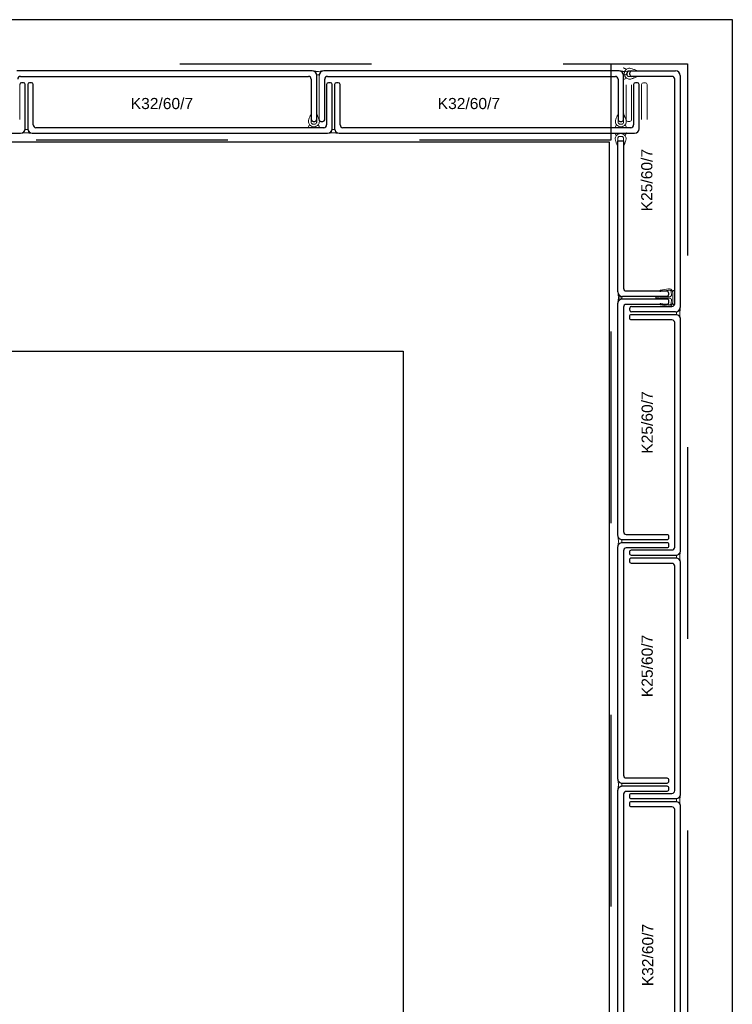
# Model space of a CAD drawing. Header units: metres. Extents: x 0 to 32.9, y 0 to 31.7.
# Tile 36 of 39: x 26.876 to 27.65, y 27.715 to 28.785. Entities that reach past the tile are written whole.
import ezdxf

# ---------------------------------------------------------------- set-up
doc = ezdxf.new("R2010")
doc.units = ezdxf.units.M
doc.linetypes.add('Dash Style-1', pattern=[0.41664, 0.20828, -0.20836])
doc.layers.add('003ARCH_A', color=7, linetype='Continuous')
doc.styles.add('ARIAL', font='arial.ttf')

msp = doc.modelspace()

# ---------------------------------------------------------------- linework, layer by layer
at = {"layer": '003ARCH_A', "color": 253}
for p, q in [((22.8345, 28.7852), (27.6502, 28.7852)), ((27.6502, 28.7852), (27.6502, 13.5245)), ((27.1935, 28.7295), (26.8725, 28.7295)), ((26.8766, 28.7235), (27.1895, 28.7235)), ((27.1935, 28.7295), (27.1935, 28.7295)), ((27.1985, 28.6765), (27.1985, 28.7245)), ((27.5271, 28.7295), (27.2061, 28.7295)), ((27.2102, 28.7235), (27.5231, 28.7235)), ((27.5271, 28.7295), (27.5271, 28.7295)), ((27.5321, 28.6765), (27.5321, 28.7245)), ((27.5387, 28.7255), (27.5387, 28.7275)), ((27.5407, 28.7295), (27.5886, 28.7295)), ((27.5846, 28.7235), (27.5407, 28.7235)), ((27.5936, 28.7245), (27.5936, 28.7245)), ((27.5936, 28.7245), (27.5936, 28.4725)), ((26.8797, 28.7167), (26.8777, 28.7167)), ((26.8817, 28.6668), (26.8817, 28.7147)), ((26.8844, 28.7147), (26.8844, 28.6667)), ((26.8884, 28.7167), (26.8864, 28.7167)), ((26.8904, 28.6708), (26.8904, 28.7147)), ((27.1925, 28.7205), (27.1925, 28.6765)), ((27.2072, 28.6765), (27.2072, 28.7205)), ((27.2093, 28.7147), (27.2093, 28.6708)), ((27.2134, 28.7167), (27.2113, 28.7167)), ((27.2154, 28.6667), (27.2154, 28.7147)), ((27.218, 28.7147), (27.218, 28.6667)), ((27.222, 28.7167), (27.22, 28.7167)), ((27.224, 28.6708), (27.224, 28.7147)), ((27.5261, 28.7205), (27.5261, 28.6765)), ((27.5429, 28.7147), (27.5429, 28.6708)), ((27.547, 28.7167), (27.5449, 28.7167)), ((27.549, 28.6667), (27.549, 28.7147)), ((27.5876, 28.4766), (27.5876, 28.7205)), ((27.1945, 28.6745), (27.1965, 28.6745)), ((27.2031, 28.6745), (27.2052, 28.6745)), ((27.5281, 28.6745), (27.5301, 28.6745)), ((26.5557, 28.6618), (26.8767, 28.6618)), ((26.8894, 28.6617), (26.8894, 28.6617)), ((26.8894, 28.6617), (27.2104, 28.6617)), ((27.2063, 28.6678), (26.8934, 28.6678)), ((27.223, 28.6617), (27.223, 28.6617)), ((27.223, 28.6617), (27.544, 28.6617)), ((27.5399, 28.6678), (27.227, 28.6678)), ((22.9683, 28.6523), (27.5164, 28.6523)), ((27.5164, 28.6523), (27.5164, 13.6573)), ((27.5259, 28.4893), (27.5259, 28.6534)), ((27.5259, 28.6534), (27.5319, 28.6534)), ((27.5319, 28.6534), (27.5319, 28.4934)), ((27.5349, 28.4904), (27.5789, 28.4904)), ((27.5809, 28.4884), (27.5809, 28.4863)), ((27.5789, 28.4843), (27.5309, 28.4843)), ((27.5387, 28.4695), (27.5387, 28.4716)), ((27.5407, 28.4736), (27.5846, 28.4736)), ((27.5886, 28.4675), (27.5407, 28.4675)), ((23.1924, 28.4248), (27.2924, 28.4248)), ((27.2924, 28.4248), (27.2924, 13.8848))]:
    msp.add_line(p, q, dxfattribs=at)
at = {"layer": '003ARCH_A', "color": 253, "linetype": 'Dash Style-1'}
for p, q in [((22.8833, 28.7372), (27.6014, 28.7372)), ((27.5184, 13.6555), (27.5184, 28.7372)), ((27.6014, 28.7372), (27.6014, 13.5725)), ((27.5184, 28.6542), (22.8833, 28.6542))]:
    msp.add_line(p, q, dxfattribs=at)
at = {"layer": '003ARCH_A', "color": 253, "linetype": 'Continuous', "lineweight": 18}
for p, q in [((27.1955, 28.7291), (27.1945, 28.7294)), ((27.1945, 28.7294), (27.1959, 28.7292)), ((27.1965, 28.7285), (27.1955, 28.7291)), ((27.1959, 28.7292), (27.1964, 28.7292)), ((27.1964, 28.7292), (27.1969, 28.7291)), ((27.1975, 28.7275), (27.1965, 28.7285)), ((27.1969, 28.7291), (27.1972, 28.7291)), ((27.1972, 28.7291), (27.1977, 28.729)), ((27.1981, 28.7265), (27.1975, 28.7275)), ((27.1977, 28.729), (27.1982, 28.729)), ((27.1984, 28.7255), (27.1981, 28.7265)), ((27.1982, 28.729), (27.1988, 28.729)), ((27.1985, 28.7254), (27.1984, 28.7255)), ((27.1987, 28.7253), (27.1985, 28.7254)), ((27.1991, 28.7253), (27.1987, 28.7253)), ((27.1988, 28.729), (27.1994, 28.729)), ((27.1993, 28.7253), (27.1991, 28.7253)), ((27.1995, 28.7253), (27.1993, 28.7253)), ((27.1994, 28.729), (27.2, 28.7289)), ((27.1997, 28.7253), (27.1995, 28.7253)), ((27.2, 28.7253), (27.1997, 28.7253)), ((27.2, 28.7289), (27.2006, 28.7289)), ((27.2001, 28.7253), (27.2, 28.7253)), ((27.2004, 28.7253), (27.2001, 28.7253)), ((27.2006, 28.7253), (27.2004, 28.7253)), ((27.2006, 28.7289), (27.2023, 28.7291)), ((27.2008, 28.7253), (27.2006, 28.7253)), ((27.2012, 28.7255), (27.2008, 28.7253)), ((27.2016, 28.7265), (27.2012, 28.7255)), ((27.2021, 28.7275), (27.2016, 28.7265)), ((27.2031, 28.7285), (27.2021, 28.7275)), ((27.2023, 28.7291), (27.2028, 28.7292)), ((27.2028, 28.7292), (27.2032, 28.7293)), ((27.2041, 28.7291), (27.2031, 28.7285)), ((27.2032, 28.7293), (27.2037, 28.7293)), ((27.2037, 28.7293), (27.204, 28.7294)), ((27.204, 28.7294), (27.2044, 28.7294)), ((27.2052, 28.7294), (27.2041, 28.7291)), ((27.2044, 28.7294), (27.2052, 28.7294)), ((27.5291, 28.7291), (27.5281, 28.7294)), ((27.5281, 28.7294), (27.5296, 28.7292)), ((27.5301, 28.7285), (27.5291, 28.7291)), ((27.5296, 28.7292), (27.53, 28.7292)), ((27.53, 28.7292), (27.5305, 28.7291)), ((27.5311, 28.7275), (27.5301, 28.7285)), ((27.5305, 28.7291), (27.5309, 28.7291)), ((27.5309, 28.7291), (27.5313, 28.729)), ((27.5317, 28.7265), (27.5311, 28.7275)), ((27.5313, 28.729), (27.5318, 28.729)), ((27.532, 28.7255), (27.5317, 28.7265)), ((27.5318, 28.729), (27.5325, 28.729)), ((27.5321, 28.7254), (27.532, 28.7255)), ((27.5323, 28.7253), (27.5321, 28.7254)), ((27.5327, 28.7253), (27.5323, 28.7253)), ((27.5325, 28.729), (27.533, 28.729)), ((27.5329, 28.7253), (27.5327, 28.7253)), ((27.5332, 28.7253), (27.5329, 28.7253)), ((27.533, 28.729), (27.5336, 28.7289)), ((27.5334, 28.7253), (27.5332, 28.7253)), ((27.5336, 28.7253), (27.5334, 28.7253)), ((27.5336, 28.7289), (27.5342, 28.7289)), ((27.5338, 28.7253), (27.5336, 28.7253)), ((27.534, 28.7253), (27.5338, 28.7253)), ((27.5342, 28.7253), (27.534, 28.7253)), ((27.5342, 28.7289), (27.5359, 28.7291)), ((27.5344, 28.7253), (27.5342, 28.7253)), ((27.5349, 28.7255), (27.5344, 28.7253)), ((27.5352, 28.7265), (27.5349, 28.7255)), ((27.5358, 28.7275), (27.5352, 28.7265)), ((27.5368, 28.7285), (27.5358, 28.7275)), ((27.5359, 28.7291), (27.5365, 28.7292)), ((27.5365, 28.7292), (27.5368, 28.7293)), ((27.5368, 28.7293), (27.5373, 28.7293)), ((27.5378, 28.7291), (27.5368, 28.7285)), ((27.5373, 28.7293), (27.5376, 28.7294)), ((27.5376, 28.7294), (27.538, 28.7294)), ((27.5388, 28.7294), (27.5378, 28.7291)), ((27.538, 28.7294), (27.5388, 28.7294)), ((26.8787, 28.6622), (26.8777, 28.6618)), ((26.8777, 28.6618), (26.8792, 28.662)), ((26.8797, 28.6627), (26.8787, 28.6622)), ((26.8792, 28.662), (26.8797, 28.6621)), ((26.8807, 28.6637), (26.8797, 28.6627)), ((26.8797, 28.6621), (26.8801, 28.6621)), ((26.8801, 28.6621), (26.8805, 28.6622)), ((26.8805, 28.6622), (26.881, 28.6622)), ((26.8813, 28.6647), (26.8807, 28.6637)), ((26.881, 28.6622), (26.8815, 28.6622)), ((26.8816, 28.6658), (26.8813, 28.6647)), ((26.8815, 28.6622), (26.8821, 28.6623)), ((26.8818, 28.6658), (26.8816, 28.6658)), ((26.882, 28.6659), (26.8818, 28.6658)), ((26.8823, 28.6659), (26.882, 28.6659)), ((26.8821, 28.6623), (26.8826, 28.6623)), ((26.8826, 28.6659), (26.8823, 28.6659)), ((26.8828, 28.6659), (26.8826, 28.6659)), ((26.8826, 28.6623), (26.8832, 28.6623)), ((26.883, 28.6659), (26.8828, 28.6659)), ((26.8832, 28.6659), (26.883, 28.6659)), ((26.8834, 28.6659), (26.8832, 28.6659)), ((26.8832, 28.6623), (26.8838, 28.6623)), ((26.8836, 28.6659), (26.8834, 28.6659)), ((26.8838, 28.6659), (26.8836, 28.6659)), ((26.8841, 28.6659), (26.8838, 28.6659)), ((26.8838, 28.6623), (26.8856, 28.6621)), ((26.8845, 28.6658), (26.8841, 28.6659)), ((26.8848, 28.6647), (26.8845, 28.6658)), ((26.8854, 28.6637), (26.8848, 28.6647)), ((26.8864, 28.6627), (26.8854, 28.6637)), ((26.8856, 28.6621), (26.8861, 28.662)), ((26.8861, 28.662), (26.8865, 28.6619)), ((26.8874, 28.6622), (26.8864, 28.6627)), ((26.8865, 28.6619), (26.8869, 28.6619)), ((26.8869, 28.6619), (26.8872, 28.6619)), ((26.8872, 28.6619), (26.8876, 28.6618)), ((26.8884, 28.6618), (26.8874, 28.6622)), ((26.8876, 28.6618), (26.8884, 28.6618)), ((27.2123, 28.6622), (27.2113, 28.6618)), ((27.2113, 28.6618), (27.2128, 28.662)), ((27.2133, 28.6627), (27.2123, 28.6622)), ((27.2128, 28.662), (27.2133, 28.6621)), ((27.2144, 28.6637), (27.2133, 28.6627)), ((27.2133, 28.6621), (27.2137, 28.6621)), ((27.2137, 28.6621), (27.2141, 28.6622)), ((27.2141, 28.6622), (27.2146, 28.6622)), ((27.2149, 28.6647), (27.2144, 28.6637)), ((27.2146, 28.6622), (27.2151, 28.6622)), ((27.2153, 28.6658), (27.2149, 28.6647)), ((27.2151, 28.6622), (27.2157, 28.6623)), ((27.2154, 28.6658), (27.2153, 28.6658)), ((27.2156, 28.6659), (27.2154, 28.6658)), ((27.216, 28.6659), (27.2156, 28.6659)), ((27.2157, 28.6623), (27.2162, 28.6623)), ((27.2162, 28.6659), (27.216, 28.6659)), ((27.2164, 28.6659), (27.2162, 28.6659)), ((27.2162, 28.6623), (27.2169, 28.6623)), ((27.2166, 28.6659), (27.2164, 28.6659)), ((27.2168, 28.6659), (27.2166, 28.6659)), ((27.217, 28.6659), (27.2168, 28.6659)), ((27.2169, 28.6623), (27.2175, 28.6623)), ((27.2172, 28.6659), (27.217, 28.6659)), ((27.2175, 28.6659), (27.2172, 28.6659)), ((27.2177, 28.6659), (27.2175, 28.6659)), ((27.2175, 28.6623), (27.2192, 28.6621)), ((27.2181, 28.6658), (27.2177, 28.6659)), ((27.2184, 28.6647), (27.2181, 28.6658)), ((27.219, 28.6637), (27.2184, 28.6647)), ((27.22, 28.6627), (27.219, 28.6637)), ((27.2192, 28.6621), (27.2197, 28.662)), ((27.2197, 28.662), (27.2201, 28.6619)), ((27.221, 28.6622), (27.22, 28.6627)), ((27.2201, 28.6619), (27.2206, 28.6619)), ((27.2206, 28.6619), (27.2209, 28.6619)), ((27.2209, 28.6619), (27.2212, 28.6618)), ((27.222, 28.6618), (27.221, 28.6622)), ((27.2212, 28.6618), (27.222, 28.6618)), ((27.526, 28.4881), (27.526, 28.4881)), ((27.5261, 28.4876), (27.5261, 28.4875)), ((27.5261, 28.4875), (27.5261, 28.4875)), ((27.5261, 28.4867), (27.5261, 28.4867)), ((27.5262, 28.4869), (27.5262, 28.4869)), ((27.5263, 28.4872), (27.5263, 28.4872)), ((27.5263, 28.4869), (27.5263, 28.4869)), ((27.5264, 28.487), (27.5264, 28.4871)), ((27.526, 28.4781), (27.526, 28.4781)), ((27.526, 28.478), (27.526, 28.478)), ((27.5261, 28.4866), (27.5261, 28.4865)), ((27.5261, 28.4866), (27.5261, 28.4866)), ((27.5262, 28.4794), (27.5262, 28.4794)), ((27.5262, 28.4791), (27.5262, 28.4791)), ((27.5263, 28.4864), (27.5263, 28.4864)), ((27.5263, 28.4859), (27.5263, 28.4859)), ((27.5263, 28.4854), (27.5263, 28.4854)), ((27.5263, 28.4795), (27.5263, 28.4795)), ((27.5263, 28.4792), (27.5263, 28.4792)), ((27.5264, 28.4843), (27.5264, 28.4843)), ((27.5264, 28.4793), (27.5264, 28.4793)), ((27.5264, 28.4793), (27.5264, 28.4793)), ((27.5264, 28.4792), (27.5264, 28.4792)), ((27.5265, 28.4843), (27.5265, 28.4843)), ((27.5265, 28.4843), (27.5265, 28.4843)), ((27.5265, 28.4833), (27.5265, 28.4833)), ((27.5265, 28.4833), (27.5265, 28.4833)), ((27.5265, 28.4833), (27.5265, 28.4833)), ((27.5265, 28.4816), (27.5265, 28.4816)), ((27.5265, 28.4803), (27.5265, 28.4803)), ((27.5265, 28.4797), (27.5265, 28.4798)), ((27.5265, 28.4793), (27.5265, 28.4793)), ((27.5265, 28.4793), (27.5265, 28.4793)), ((27.5266, 28.4854), (27.5266, 28.4854)), ((27.5266, 28.4853), (27.5266, 28.4853)), ((27.5266, 28.4835), (27.5266, 28.4835)), ((27.5266, 28.4804), (27.5266, 28.4804)), ((27.5267, 28.4855), (27.5267, 28.4855)), ((27.5267, 28.4855), (27.5267, 28.4855)), ((27.5267, 28.4845), (27.5267, 28.4845)), ((27.5267, 28.4818), (27.5267, 28.4818)), ((27.5267, 28.4817), (27.5267, 28.4817)), ((27.5267, 28.4806), (27.5267, 28.4806)), ((27.5267, 28.4805), (27.5267, 28.4805)), ((27.5268, 28.4855), (27.5268, 28.4856)), ((27.5268, 28.4855), (27.5268, 28.4855)), ((27.5268, 28.4832), (27.5268, 28.4832)), ((27.5268, 28.4819), (27.5269, 28.4819)), ((27.5268, 28.4805), (27.5268, 28.4805)), ((27.5268, 28.4805), (27.5268, 28.4805)), ((27.5269, 28.4856), (27.5269, 28.4857)), ((27.5269, 28.4856), (27.5269, 28.4856)), ((27.5269, 28.4856), (27.5269, 28.4856)), ((27.5269, 28.4845), (27.5269, 28.4845)), ((27.5269, 28.4816), (27.5269, 28.4816)), ((27.5269, 28.4806), (27.527, 28.4806)), ((27.5269, 28.4806), (27.527, 28.4806)), ((27.5269, 28.4806), (27.5269, 28.4806)), ((27.527, 28.4845), (27.527, 28.4845)), ((27.527, 28.4845), (27.527, 28.4845)), ((27.527, 28.4817), (27.527, 28.4817)), ((27.527, 28.4802), (27.527, 28.4802)), ((27.5271, 28.4859), (27.5271, 28.4859)), ((27.5271, 28.4839), (27.5271, 28.4839)), ((27.5271, 28.4821), (27.5271, 28.4821)), ((27.5271, 28.4817), (27.5271, 28.4817)), ((27.5271, 28.4803), (27.5271, 28.4803)), ((27.5272, 28.4858), (27.5272, 28.4858)), ((27.5272, 28.4845), (27.5272, 28.4845)), ((27.5272, 28.4841), (27.5272, 28.4841)), ((27.5272, 28.4819), (27.5272, 28.4819)), ((27.5272, 28.4818), (27.5272, 28.4818)), ((27.5272, 28.4818), (27.5272, 28.4818)), ((27.5272, 28.4805), (27.5272, 28.4805)), ((27.5272, 28.4804), (27.5272, 28.4804)), ((27.5273, 28.4841), (27.5273, 28.4841)), ((27.5273, 28.4829), (27.5273, 28.4829)), ((27.5273, 28.4805), (27.5273, 28.4805)), ((27.5274, 28.4858), (27.5274, 28.4858)), ((27.5274, 28.4842), (27.5274, 28.4843)), ((27.5274, 28.4829), (27.5274, 28.4829)), ((27.5274, 28.4818), (27.5274, 28.4818)), ((27.5274, 28.4818), (27.5274, 28.4818)), ((27.5274, 28.4818), (27.5274, 28.4818)), ((27.5275, 28.4858), (27.5275, 28.4858)), ((27.5275, 28.4858), (27.5275, 28.4858)), ((27.5275, 28.483), (27.5275, 28.483)), ((27.5275, 28.4804), (27.5275, 28.4804)), ((27.5276, 28.4845), (27.5276, 28.4845)), ((27.5276, 28.4844), (27.5277, 28.4844)), ((27.5276, 28.4834), (27.5276, 28.4834)), ((27.5276, 28.4831), (27.5276, 28.4831)), ((27.5276, 28.4831), (27.5277, 28.4831)), ((27.5276, 28.4831), (27.5276, 28.4831)), ((27.5276, 28.4825), (27.5276, 28.4825)), ((27.5276, 28.4824), (27.5276, 28.4824)), ((27.5276, 28.4814), (27.5276, 28.4814)), ((27.5276, 28.4807), (27.5276, 28.4807)), ((27.5277, 28.4853), (27.5277, 28.4853)), ((27.5277, 28.4841), (27.5277, 28.4841)), ((27.5277, 28.4827), (27.5277, 28.4827)), ((27.5277, 28.4827), (27.5277, 28.4827)), ((27.5277, 28.4823), (27.5277, 28.4823)), ((27.5277, 28.4818), (27.5277, 28.4818)), ((27.5277, 28.4813), (27.5277, 28.4813)), ((27.5278, 28.4852), (27.5278, 28.4852)), ((27.5278, 28.4843), (27.5278, 28.4842)), ((27.5278, 28.4842), (27.5278, 28.4842)), ((27.5278, 28.4833), (27.5278, 28.4833)), ((27.5278, 28.4831), (27.5278, 28.4831)), ((27.5279, 28.4843), (27.528, 28.4843)), ((27.5279, 28.4831), (27.5279, 28.4831)), ((27.5279, 28.4831), (27.5279, 28.4831)), ((27.5279, 28.4828), (27.5279, 28.4829)), ((27.5279, 28.4821), (27.5279, 28.4821)), ((27.5279, 28.4812), (27.5279, 28.4812)), ((27.5279, 28.4811), (27.5279, 28.4811)), ((27.528, 28.4851), (27.528, 28.4851)), ((27.528, 28.4843), (27.5281, 28.4843)), ((27.528, 28.4841), (27.528, 28.4841)), ((27.528, 28.4841), (27.528, 28.4841)), ((27.528, 28.4831), (27.528, 28.4831)), ((27.528, 28.4831), (27.528, 28.4831)), ((27.528, 28.4821), (27.528, 28.4821)), ((27.528, 28.4811), (27.528, 28.4811)), ((27.5281, 28.4851), (27.5281, 28.485)), ((27.5281, 28.4849), (27.5281, 28.4849)), ((27.5281, 28.4844), (27.5281, 28.4844)), ((27.5281, 28.4843), (27.5281, 28.4843)), ((27.5281, 28.4831), (27.5281, 28.4831)), ((27.5281, 28.483), (27.5281, 28.483)), ((27.5281, 28.481), (27.5281, 28.481)), ((27.5282, 28.4839), (27.5282, 28.4839)), ((27.5282, 28.4829), (27.5282, 28.4829)), ((27.5282, 28.482), (27.5282, 28.482)), ((27.5282, 28.4813), (27.5282, 28.4813)), ((27.5282, 28.4813), (27.5282, 28.4813)), ((27.5283, 28.4851), (27.5283, 28.4851)), ((27.5283, 28.485), (27.5283, 28.485)), ((27.5283, 28.4849), (27.5283, 28.4849)), ((27.5283, 28.4843), (27.5283, 28.4843)), ((27.5284, 28.4843), (27.5284, 28.4843)), ((27.5284, 28.4843), (27.5284, 28.4843)), ((27.5284, 28.4814), (27.5284, 28.4815)), ((27.5285, 28.4817), (27.5285, 28.4817)), ((27.5285, 28.4816), (27.5285, 28.4816)), ((27.5286, 28.4843), (27.5286, 28.4843)), ((27.5286, 28.4835), (27.5286, 28.4835)), ((27.5286, 28.4817), (27.5286, 28.4817)), ((27.5286, 28.4816), (27.5286, 28.4817)), ((27.5287, 28.4836), (27.5287, 28.4836)), ((27.5287, 28.4817), (27.5287, 28.4817)), ((27.5287, 28.4817), (27.5287, 28.4817)), ((27.5288, 28.4837), (27.5288, 28.4837)), ((27.5288, 28.4818), (27.5288, 28.4818)), ((27.5288, 28.4818), (27.5288, 28.4818)), ((27.5288, 28.4816), (27.5288, 28.4816)), ((27.5288, 28.4816), (27.5288, 28.4816)), ((27.5289, 28.4838), (27.5289, 28.4838)), ((27.5289, 28.4829), (27.5289, 28.4829)), ((27.529, 28.4829), (27.529, 28.4829)), ((27.529, 28.4829), (27.529, 28.4829)), ((27.529, 28.4816), (27.529, 28.4816)), ((27.5291, 28.483), (27.5291, 28.483)), ((27.5291, 28.4821), (27.5291, 28.4821)), ((27.5292, 28.484), (27.5292, 28.484)), ((27.5292, 28.4831), (27.5292, 28.4831)), ((27.5292, 28.4831), (27.5292, 28.4831)), ((27.5292, 28.4829), (27.5292, 28.4829)), ((27.5292, 28.4822), (27.5292, 28.4822)), ((27.5293, 28.4841), (27.5293, 28.4841)), ((27.5293, 28.4829), (27.5293, 28.4829)), ((27.5293, 28.4829), (27.5293, 28.4829)), ((27.5293, 28.4823), (27.5293, 28.4823)), ((27.5294, 28.4842), (27.5294, 28.4842)), ((27.5294, 28.4824), (27.5294, 28.4824)), ((27.5295, 28.4843), (27.5295, 28.4843)), ((27.5295, 28.4842), (27.5295, 28.4842)), ((27.5295, 28.4829), (27.5295, 28.4829)), ((27.5296, 28.4844), (27.5296, 28.4845)), ((27.5296, 28.4843), (27.5296, 28.4843)), ((27.5296, 28.4843), (27.5296, 28.4843)), ((27.5296, 28.4838), (27.5296, 28.4838)), ((27.5296, 28.4829), (27.5296, 28.4829)), ((27.5296, 28.4826), (27.5296, 28.4826)), ((27.5296, 28.4819), (27.5296, 28.4819)), ((27.5297, 28.4842), (27.5297, 28.4842)), ((27.5297, 28.4842), (27.5297, 28.4842)), ((27.5297, 28.4842), (27.5297, 28.4842)), ((27.5297, 28.4828), (27.5297, 28.4827)), ((27.5297, 28.4818), (27.5297, 28.4818)), ((27.5298, 28.4837), (27.5298, 28.4837)), ((27.5299, 28.4826), (27.5299, 28.4826)), ((27.53, 28.4841), (27.53, 28.4841)), ((27.53, 28.4836), (27.53, 28.4835)), ((27.53, 28.4836), (27.53, 28.4836)), ((27.53, 28.4826), (27.53, 28.4826)), ((27.5895, 28.467), (27.5894, 28.4668)), ((27.5894, 28.4668), (27.5894, 28.4665)), ((27.5894, 28.4665), (27.5894, 28.4664)), ((27.5894, 28.4664), (27.5894, 28.4661)), ((27.5894, 28.4661), (27.5894, 28.4659)), ((27.5894, 28.4659), (27.5894, 28.4657)), ((27.5894, 28.4657), (27.5894, 28.4655)), ((27.5894, 28.4655), (27.5895, 28.4651)), ((27.5896, 28.4676), (27.5895, 28.4672)), ((27.5895, 28.4672), (27.5895, 28.467)), ((27.5906, 28.4679), (27.5896, 28.4676)), ((27.5916, 28.4685), (27.5906, 28.4679)), ((27.5926, 28.4695), (27.5916, 28.4685)), ((27.5932, 28.4705), (27.5926, 28.4695)), ((27.5931, 28.467), (27.5932, 28.4687)), ((27.5931, 28.4664), (27.5931, 28.467)), ((27.5931, 28.4658), (27.5931, 28.4664)), ((27.5931, 28.4652), (27.5931, 28.4658)), ((27.5935, 28.4715), (27.5932, 28.4705)), ((27.5932, 28.4687), (27.5934, 28.4692)), ((27.5934, 28.4696), (27.5935, 28.4701)), ((27.5934, 28.4692), (27.5934, 28.4696)), ((27.5935, 28.4707), (27.5935, 28.4715)), ((27.5935, 28.4704), (27.5935, 28.4707)), ((27.5935, 28.4701), (27.5935, 28.4704)), ((27.5895, 28.4651), (27.5895, 28.4649)), ((27.5895, 28.4649), (27.5896, 28.4648)), ((27.5896, 28.4648), (27.5906, 28.4645)), ((27.5906, 28.4645), (27.5916, 28.4639)), ((27.5916, 28.4639), (27.5926, 28.4629)), ((27.5926, 28.4629), (27.5932, 28.4619)), ((27.5931, 28.4646), (27.5931, 28.4652)), ((27.5932, 28.4641), (27.5931, 28.4646)), ((27.5932, 28.4636), (27.5932, 28.4641)), ((27.5932, 28.4633), (27.5932, 28.4636)), ((27.5933, 28.4628), (27.5932, 28.4633)), ((27.5932, 28.4619), (27.5935, 28.4609)), ((27.5934, 28.4623), (27.5933, 28.4628)), ((27.5935, 28.4609), (27.5934, 28.4623)), ((27.526, 28.2238), (27.5263, 28.2228)), ((27.526, 28.223), (27.526, 28.2238)), ((27.526, 28.2226), (27.526, 28.223)), ((27.526, 28.2223), (27.526, 28.2226)), ((27.5261, 28.2218), (27.526, 28.2223)), ((27.5261, 28.2215), (27.5261, 28.2218)), ((27.5263, 28.2209), (27.5261, 28.2215)), ((27.5263, 28.2228), (27.5269, 28.2218)), ((27.5264, 28.2192), (27.5263, 28.2209)), ((27.5264, 28.2186), (27.5264, 28.2192)), ((27.5269, 28.2218), (27.5279, 28.2208)), ((27.5279, 28.2208), (27.5289, 28.2202)), ((27.5289, 28.2202), (27.5299, 28.2199)), ((27.5299, 28.2199), (27.53, 28.2194)), ((27.53, 28.2194), (27.53, 28.2192)), ((27.53, 28.2192), (27.5301, 28.219)), ((27.526, 28.2131), (27.5261, 28.2146)), ((27.5263, 28.2141), (27.526, 28.2131)), ((27.5261, 28.2146), (27.5262, 28.215)), ((27.5262, 28.215), (27.5263, 28.2155)), ((27.5263, 28.2163), (27.5264, 28.2168)), ((27.5263, 28.2159), (27.5263, 28.2163)), ((27.5263, 28.2155), (27.5263, 28.2159)), ((27.5269, 28.2151), (27.5263, 28.2141)), ((27.5264, 28.218), (27.5264, 28.2186)), ((27.5264, 28.2175), (27.5264, 28.218)), ((27.5264, 28.2168), (27.5264, 28.2175)), ((27.5279, 28.2161), (27.5269, 28.2151)), ((27.5289, 28.2167), (27.5279, 28.2161)), ((27.5299, 28.217), (27.5289, 28.2167)), ((27.53, 28.2171), (27.5299, 28.217)), ((27.5301, 28.2177), (27.53, 28.2173)), ((27.53, 28.2173), (27.53, 28.2171)), ((27.5301, 28.219), (27.5301, 28.2188)), ((27.5301, 28.2188), (27.5301, 28.2186)), ((27.5301, 28.2186), (27.5301, 28.2184)), ((27.5301, 28.2184), (27.5301, 28.2182)), ((27.5301, 28.2182), (27.5301, 28.2179)), ((27.5301, 28.2179), (27.5301, 28.2177)), ((27.5895, 28.2023), (27.5894, 28.2021)), ((27.5894, 28.2021), (27.5894, 28.2019)), ((27.5894, 28.2019), (27.5894, 28.2017)), ((27.5894, 28.2017), (27.5894, 28.2015)), ((27.5894, 28.2015), (27.5894, 28.2013)), ((27.5894, 28.2013), (27.5894, 28.201)), ((27.5894, 28.201), (27.5894, 28.2008)), ((27.5894, 28.2008), (27.5895, 28.2005)), ((27.5896, 28.203), (27.5895, 28.2026)), ((27.5895, 28.2026), (27.5895, 28.2023)), ((27.5895, 28.2005), (27.5895, 28.2002)), ((27.5895, 28.2002), (27.5896, 28.2001)), ((27.5906, 28.2033), (27.5896, 28.203)), ((27.5896, 28.2001), (27.5906, 28.1998)), ((27.5916, 28.2039), (27.5906, 28.2033)), ((27.5906, 28.1998), (27.5916, 28.1992)), ((27.5926, 28.2049), (27.5916, 28.2039)), ((27.5916, 28.1992), (27.5926, 28.1982)), ((27.5932, 28.2059), (27.5926, 28.2049)), ((27.5926, 28.1982), (27.5932, 28.1972)), ((27.5931, 28.2023), (27.5932, 28.204)), ((27.5931, 28.2017), (27.5931, 28.2023)), ((27.5931, 28.2011), (27.5931, 28.2017)), ((27.5931, 28.2006), (27.5931, 28.2011)), ((27.5931, 28.1999), (27.5931, 28.2006)), ((27.5932, 28.1994), (27.5931, 28.1999)), ((27.5935, 28.2069), (27.5932, 28.2059)), ((27.5932, 28.204), (27.5934, 28.2046)), ((27.5932, 28.199), (27.5932, 28.1994)), ((27.5932, 28.1986), (27.5932, 28.199)), ((27.5933, 28.1982), (27.5932, 28.1986)), ((27.5934, 28.1977), (27.5933, 28.1982)), ((27.5934, 28.205), (27.5935, 28.2054)), ((27.5934, 28.2046), (27.5934, 28.205)), ((27.5935, 28.2061), (27.5935, 28.2069)), ((27.5935, 28.2057), (27.5935, 28.2061)), ((27.5935, 28.2054), (27.5935, 28.2057)), ((27.5932, 28.1972), (27.5935, 28.1962)), ((27.5935, 28.1962), (27.5934, 28.1977)), ((27.526, 27.9591), (27.5263, 27.9581)), ((27.526, 27.9583), (27.526, 27.9591)), ((27.526, 27.958), (27.526, 27.9583)), ((27.526, 27.9577), (27.526, 27.958)), ((27.5261, 27.9572), (27.526, 27.9577)), ((27.5261, 27.9568), (27.5261, 27.9572)), ((27.5263, 27.9563), (27.5261, 27.9568)), ((27.5263, 27.9581), (27.5269, 27.9571)), ((27.5264, 27.9545), (27.5263, 27.9563)), ((27.5263, 27.9517), (27.5264, 27.9522)), ((27.5263, 27.9512), (27.5263, 27.9517)), ((27.5264, 27.954), (27.5264, 27.9545)), ((27.5264, 27.9533), (27.5264, 27.954)), ((27.5264, 27.9528), (27.5264, 27.9533)), ((27.5264, 27.9522), (27.5264, 27.9528)), ((27.5269, 27.9571), (27.5279, 27.9561)), ((27.5279, 27.9561), (27.5289, 27.9555)), ((27.5289, 27.952), (27.5279, 27.9514)), ((27.5289, 27.9555), (27.5299, 27.9552)), ((27.5299, 27.9523), (27.5289, 27.952)), ((27.5299, 27.9552), (27.53, 27.9548)), ((27.53, 27.9525), (27.5299, 27.9523)), ((27.53, 27.9548), (27.53, 27.9546)), ((27.53, 27.9546), (27.5301, 27.9543)), ((27.5301, 27.953), (27.53, 27.9527)), ((27.53, 27.9527), (27.53, 27.9525)), ((27.5301, 27.9543), (27.5301, 27.9541)), ((27.5301, 27.9541), (27.5301, 27.9539)), ((27.5301, 27.9539), (27.5301, 27.9537)), ((27.5301, 27.9537), (27.5301, 27.9535)), ((27.5301, 27.9535), (27.5301, 27.9533)), ((27.5301, 27.9533), (27.5301, 27.953)), ((27.526, 27.9484), (27.5261, 27.9499)), ((27.5263, 27.9494), (27.526, 27.9484)), ((27.5261, 27.9499), (27.5262, 27.9504)), ((27.5262, 27.9504), (27.5263, 27.9508)), ((27.5263, 27.9508), (27.5263, 27.9512)), ((27.5269, 27.9504), (27.5263, 27.9494)), ((27.5279, 27.9514), (27.5269, 27.9504)), ((27.5932, 27.9412), (27.5926, 27.9402)), ((27.5936, 27.9422), (27.5932, 27.9412)), ((27.5935, 27.9414), (27.5936, 27.9422)), ((27.5935, 27.9411), (27.5935, 27.9414)), ((27.5935, 27.9408), (27.5935, 27.9411)), ((27.5895, 27.937), (27.5894, 27.9368)), ((27.5894, 27.9368), (27.5894, 27.9366)), ((27.5894, 27.9366), (27.5895, 27.9364)), ((27.5896, 27.9383), (27.5895, 27.9379)), ((27.5895, 27.9379), (27.5895, 27.9377)), ((27.5895, 27.9377), (27.5895, 27.9375)), ((27.5895, 27.9375), (27.5895, 27.9372)), ((27.5895, 27.9372), (27.5895, 27.937)), ((27.5895, 27.9364), (27.5895, 27.9362)), ((27.5895, 27.9362), (27.5895, 27.9358)), ((27.5895, 27.9358), (27.5896, 27.9356)), ((27.5906, 27.9386), (27.5896, 27.9383)), ((27.5896, 27.9356), (27.5896, 27.9355)), ((27.5896, 27.9355), (27.5906, 27.9351)), ((27.5916, 27.9392), (27.5906, 27.9386)), ((27.5906, 27.9351), (27.5916, 27.9346)), ((27.5926, 27.9402), (27.5916, 27.9392)), ((27.5916, 27.9346), (27.5926, 27.9336)), ((27.5926, 27.9336), (27.5932, 27.9326)), ((27.5931, 27.9377), (27.5933, 27.9394)), ((27.5931, 27.9371), (27.5931, 27.9377)), ((27.5931, 27.9364), (27.5931, 27.9371)), ((27.5931, 27.9359), (27.5931, 27.9364)), ((27.5932, 27.9353), (27.5931, 27.9359)), ((27.5932, 27.9348), (27.5932, 27.9353)), ((27.5932, 27.9343), (27.5932, 27.9348)), ((27.5933, 27.9339), (27.5932, 27.9343)), ((27.5932, 27.9326), (27.5936, 27.9315)), ((27.5933, 27.9394), (27.5934, 27.9399)), ((27.5933, 27.9335), (27.5933, 27.9339)), ((27.5934, 27.933), (27.5933, 27.9335)), ((27.5934, 27.9399), (27.5935, 27.9403)), ((27.5936, 27.9315), (27.5934, 27.933)), ((27.5935, 27.9403), (27.5935, 27.9408))]:
    msp.add_line(p, q, dxfattribs=at)
at = {"layer": '003ARCH_A', "color": 253, "lineweight": 18}
for p, q in [((27.2011, 28.6765), (27.2011, 28.7245)), ((26.8757, 28.6768), (26.8757, 28.7147)), ((26.8777, 28.7167), (26.8797, 28.7167)), ((26.8844, 28.7147), (26.8844, 28.6769)), ((26.8884, 28.7167), (26.8864, 28.7167)), ((27.2072, 28.7144), (27.2072, 28.6765)), ((27.2093, 28.6768), (27.2093, 28.7147)), ((27.218, 28.7147), (27.218, 28.6768)), ((27.5348, 28.6765), (27.5348, 28.7144)), ((27.5408, 28.7144), (27.5408, 28.6765)), ((27.5516, 28.7147), (27.5516, 28.6768)), ((27.5557, 28.7167), (27.5536, 28.7167)), ((27.5577, 28.6768), (27.5577, 28.7147)), ((27.2052, 28.6745), (27.2032, 28.6745)), ((27.5388, 28.6745), (27.5368, 28.6745)), ((27.526, 28.4884), (27.5263, 28.4874)), ((27.526, 28.4876), (27.526, 28.4884)), ((27.526, 28.4872), (27.526, 28.4876)), ((27.526, 28.4869), (27.526, 28.4872)), ((27.5261, 28.4865), (27.526, 28.4869)), ((27.5263, 28.4874), (27.5269, 28.4864)), ((27.526, 28.4777), (27.5261, 28.4792)), ((27.5263, 28.4787), (27.526, 28.4777)), ((27.5261, 28.4861), (27.5261, 28.4865)), ((27.5263, 28.4855), (27.5261, 28.4861)), ((27.5261, 28.4792), (27.5262, 28.4797)), ((27.5262, 28.4797), (27.5263, 28.4801)), ((27.5264, 28.4838), (27.5263, 28.4855)), ((27.5263, 28.481), (27.5264, 28.4814)), ((27.5263, 28.4805), (27.5263, 28.481)), ((27.5263, 28.4801), (27.5263, 28.4805)), ((27.5269, 28.4797), (27.5263, 28.4787)), ((27.5264, 28.4832), (27.5264, 28.4838)), ((27.5264, 28.4826), (27.5264, 28.4832)), ((27.5264, 28.4821), (27.5264, 28.4826)), ((27.5264, 28.4814), (27.5264, 28.4821)), ((27.5269, 28.4864), (27.5279, 28.4854)), ((27.5279, 28.4807), (27.5269, 28.4797)), ((27.5279, 28.4854), (27.5289, 28.4848)), ((27.5289, 28.4813), (27.5279, 28.4807)), ((27.5289, 28.4848), (27.5299, 28.4845)), ((27.5299, 28.4816), (27.5289, 28.4813)), ((27.5299, 28.4845), (27.53, 28.4841)), ((27.53, 28.4818), (27.5299, 28.4816)), ((27.53, 28.4841), (27.53, 28.4838)), ((27.53, 28.4838), (27.5301, 28.4836)), ((27.5301, 28.4823), (27.53, 28.482)), ((27.53, 28.482), (27.53, 28.4818)), ((27.5301, 28.4836), (27.5301, 28.4834)), ((27.5301, 28.4834), (27.5301, 28.4832)), ((27.5301, 28.4832), (27.5301, 28.483)), ((27.5301, 28.483), (27.5301, 28.4828)), ((27.5301, 28.4828), (27.5301, 28.4825)), ((27.5301, 28.4825), (27.5301, 28.4823)), ((27.5789, 28.4817), (27.541, 28.4817)), ((27.5809, 28.4777), (27.5809, 28.4797)), ((27.541, 28.4757), (27.5789, 28.4757))]:
    msp.add_line(p, q, dxfattribs=at)
for points in [[(27.5359, 28.7276), (27.536, 28.7279), (27.5361, 28.7284), (27.5364, 28.7287), (27.5367, 28.7291), (27.5371, 28.7293), (27.5374, 28.7295), (27.538, 28.7295), (27.547, 28.7295), (27.5463, 28.7298), (27.5454, 28.7302), (27.5446, 28.7305), (27.5438, 28.7309), (27.5431, 28.7312), (27.5422, 28.7315), (27.5414, 28.7318), (27.5398, 28.7322), (27.5387, 28.7324, 0.153293), (27.5353, 28.7313), (27.5322, 28.7327), (27.5321, 28.7326), (27.5352, 28.7312), (27.5352, 28.7312, 0.239692), (27.5328, 28.7265), (27.5328, 28.7265), (27.5328, 28.7265, 0.239692), (27.5352, 28.7217), (27.5352, 28.7217), (27.5321, 28.7203), (27.5322, 28.7202), (27.5353, 28.7216), (27.5353, 28.7216, 0.153293), (27.5387, 28.7205), (27.5387, 28.7205), (27.5398, 28.7207), (27.5414, 28.7211), (27.5422, 28.7214), (27.5431, 28.7218), (27.5438, 28.722), (27.5446, 28.7224), (27.5454, 28.7227), (27.5463, 28.7231), (27.547, 28.7234), (27.538, 28.7234), (27.5374, 28.7235), (27.5371, 28.7236), (27.5367, 28.7239), (27.5364, 28.7242), (27.5361, 28.7245), (27.536, 28.725), (27.5359, 28.7254), (27.5359, 28.7265)], [(27.1965, 28.6718), (27.1969, 28.6718), (27.1974, 28.672), (27.1977, 28.6722), (27.198, 28.6725), (27.1983, 28.6729), (27.1984, 28.6733), (27.1985, 28.6738), (27.1985, 28.6829), (27.1988, 28.6822), (27.1992, 28.6812), (27.1995, 28.6805), (27.1999, 28.6797), (27.2001, 28.679), (27.2005, 28.6781), (27.2008, 28.6772), (27.2012, 28.6757), (27.2014, 28.6745, -0.153293), (27.2003, 28.6712), (27.2017, 28.6681), (27.2015, 28.668), (27.2002, 28.671), (27.2002, 28.671, -0.239692), (27.1954, 28.6687), (27.1954, 28.6687), (27.1954, 28.6687, -0.239692), (27.1907, 28.671), (27.1907, 28.671), (27.1893, 28.668), (27.1892, 28.6681), (27.1906, 28.6712), (27.1906, 28.6712, -0.153293), (27.1895, 28.6745), (27.1895, 28.6745), (27.1897, 28.6757), (27.1901, 28.6772), (27.1904, 28.6781), (27.1907, 28.679), (27.191, 28.6797), (27.1914, 28.6805), (27.1917, 28.6812), (27.1921, 28.6822), (27.1923, 28.6829), (27.1924, 28.6738), (27.1924, 28.6733), (27.1926, 28.6729), (27.1928, 28.6725), (27.1931, 28.6722), (27.1935, 28.672), (27.194, 28.6718), (27.1943, 28.6718), (27.1954, 28.6718)], [(27.5302, 28.6718), (27.5305, 28.6718), (27.531, 28.672), (27.5314, 28.6722), (27.5317, 28.6725), (27.5319, 28.6729), (27.5321, 28.6733), (27.5321, 28.6738), (27.5322, 28.6829), (27.5324, 28.6822), (27.5328, 28.6812), (27.5331, 28.6805), (27.5335, 28.6797), (27.5338, 28.679), (27.5341, 28.6781), (27.5344, 28.6772), (27.5348, 28.6757), (27.535, 28.6745, -0.153293), (27.5339, 28.6712), (27.5353, 28.6681), (27.5352, 28.668), (27.5338, 28.671), (27.5338, 28.671, -0.239692), (27.5291, 28.6687), (27.5291, 28.6687), (27.5291, 28.6687, -0.239692), (27.5243, 28.671), (27.5243, 28.671), (27.523, 28.668), (27.5228, 28.6681), (27.5242, 28.6712), (27.5242, 28.6712, -0.153293), (27.5231, 28.6745), (27.5231, 28.6745), (27.5233, 28.6757), (27.5237, 28.6772), (27.524, 28.6781), (27.5244, 28.679), (27.5246, 28.6797), (27.525, 28.6805), (27.5253, 28.6812), (27.5257, 28.6822), (27.526, 28.6829), (27.526, 28.6738), (27.5261, 28.6733), (27.5262, 28.6729), (27.5265, 28.6725), (27.5268, 28.6722), (27.5271, 28.672), (27.5276, 28.6718), (27.528, 28.6718), (27.5291, 28.6718)], [(27.5299, 28.6583), (27.5303, 28.6583), (27.5308, 28.6582), (27.5311, 28.6579), (27.5314, 28.6576), (27.5317, 28.6572), (27.5318, 28.6569), (27.5319, 28.6563), (27.5319, 28.6472), (27.5322, 28.648), (27.5326, 28.6489), (27.5329, 28.6496), (27.5333, 28.6504), (27.5335, 28.6511), (27.5339, 28.6521), (27.5342, 28.6529), (27.5346, 28.6544), (27.5348, 28.6556, 0.153293), (27.5337, 28.6589), (27.5351, 28.6621), (27.535, 28.6622), (27.5336, 28.6591), (27.5336, 28.6591, 0.239692), (27.5288, 28.6614), (27.5288, 28.6614), (27.5288, 28.6614, 0.239692), (27.5241, 28.6591), (27.5241, 28.6591), (27.5227, 28.6622), (27.5226, 28.6621), (27.524, 28.6589), (27.524, 28.6589, 0.153293), (27.5229, 28.6556), (27.5229, 28.6556), (27.5231, 28.6544), (27.5235, 28.6529), (27.5238, 28.6521), (27.5241, 28.6511), (27.5244, 28.6504), (27.5248, 28.6496), (27.5251, 28.6489), (27.5255, 28.648), (27.5258, 28.6472), (27.5258, 28.6563), (27.5258, 28.6569), (27.526, 28.6572), (27.5262, 28.6576), (27.5266, 28.6579), (27.5269, 28.6582), (27.5274, 28.6583), (27.5277, 28.6583), (27.5288, 28.6583)], [(27.5679, 28.484, 0.414214), (27.5671, 28.4832), (27.5671, 28.4832), (27.5671, 28.4832, 0.414214), (27.5679, 28.4825), (27.5704, 28.4825), (27.5704, 28.4825, 0.682247), (27.5718, 28.4825), (27.5718, 28.4825), (27.5821, 28.4825, -0.414214), (27.5841, 28.4805), (27.5839, 28.4775, -0.436966), (27.581, 28.4753), (27.5724, 28.4767, 0.414214), (27.5715, 28.4761, 0.414214), (27.5721, 28.4753), (27.5808, 28.4738, 0.333398), (27.585, 28.476), (27.5871, 28.4752, 0.414214), (27.5876, 28.4754, 0.414214), (27.5874, 28.4758), (27.5852, 28.4766), (27.5856, 28.4784), (27.5856, 28.4832), (27.5856, 28.4881), (27.5852, 28.4898), (27.5874, 28.4907, 0.414214), (27.5876, 28.4911, 0.414214), (27.5871, 28.4913), (27.585, 28.4905, 0.333398), (27.5808, 28.4927), (27.5721, 28.4912, 0.414214), (27.5715, 28.4904, 0.414214), (27.5724, 28.4897), (27.581, 28.4912, -0.436966), (27.5839, 28.489), (27.5841, 28.486, -0.414214), (27.5821, 28.484), (27.5718, 28.484), (27.5718, 28.484, 0.682247), (27.5704, 28.484), (27.5704, 28.484)]]:
    msp.add_lwpolyline(points, format="xyb", close=True, dxfattribs=at)
for points in [[(27.541, 28.4904), (27.5789, 28.4904, -0.414214), (27.5809, 28.4884), (27.5809, 28.4864, -0.414214), (27.5789, 28.4844), (27.541, 28.4844)], [(27.5785, 28.4736), (27.5406, 28.4736, 0.414214), (27.5386, 28.4716), (27.5386, 28.4696, 0.414214), (27.5406, 28.4675), (27.5785, 28.4675)], [(27.541, 28.2258), (27.5789, 28.2258, -0.414214), (27.5809, 28.2238), (27.5809, 28.2218, -0.414214), (27.5789, 28.2198), (27.541, 28.2198)], [(27.5785, 28.2089), (27.5406, 28.2089, 0.414214), (27.5386, 28.2069), (27.5386, 28.2049, 0.414214), (27.5406, 28.2029), (27.5785, 28.2029)], [(27.541, 28.2111), (27.5789, 28.2111, 0.414214), (27.5809, 28.2131), (27.5809, 28.2151, 0.414214), (27.5789, 28.2171), (27.541, 28.2171)], [(27.541, 27.9611), (27.5789, 27.9611, -0.414214), (27.5809, 27.9591), (27.5809, 27.9571, -0.414214), (27.5789, 27.9551), (27.541, 27.9551)], [(27.541, 27.9464), (27.5789, 27.9464, 0.414214), (27.5809, 27.9484), (27.5809, 27.9504, 0.414214), (27.5789, 27.9524), (27.541, 27.9524)], [(27.5786, 27.9443), (27.5407, 27.9443, 0.414214), (27.5387, 27.9423), (27.5387, 27.9402, 0.414214), (27.5407, 27.9382), (27.5786, 27.9382)]]:
    msp.add_lwpolyline(points, format="xyb", dxfattribs=at)
at = {"layer": '003ARCH_A', "color": 253}
for points in [[(27.5259, 28.2247), (27.5259, 28.4768, -0.414214), (27.5309, 28.4818), (27.5789, 28.4818, -0.414214), (27.5809, 28.4798), (27.5809, 28.4777, -0.414214), (27.5789, 28.4757), (27.5349, 28.4757, 0.414214), (27.5319, 28.4727), (27.5319, 28.2288, 0.414214), (27.5349, 28.2258), (27.5789, 28.2258, -0.414214), (27.5809, 28.2238), (27.5809, 28.2217, -0.198912), (27.5803, 28.2203, -0.198912), (27.5789, 28.2197), (27.5309, 28.2197, -0.198912), (27.5273, 28.2212, -0.198912), (27.5259, 28.2247)], [(27.5936, 28.4599), (27.5936, 28.2079, -0.414214), (27.5886, 28.2029), (27.5407, 28.2029, -0.414214), (27.5387, 28.2049), (27.5387, 28.2069, -0.414214), (27.5407, 28.2089), (27.5846, 28.2089, 0.414214), (27.5876, 28.2119), (27.5876, 28.4559, 0.414214), (27.5846, 28.4589), (27.5407, 28.4589, -0.414214), (27.5387, 28.4609), (27.5387, 28.4629, -0.198912), (27.5392, 28.4643, -0.198912), (27.5407, 28.4649), (27.5886, 28.4649, -0.198912), (27.5922, 28.4635, -0.198912), (27.5936, 28.4599)], [(27.5259, 27.9601), (27.5259, 28.2121, -0.414214), (27.5309, 28.2171), (27.5789, 28.2171, -0.414214), (27.5809, 28.2151), (27.5809, 28.213, -0.414214), (27.5789, 28.211), (27.5349, 28.211, 0.414214), (27.5319, 28.208), (27.5319, 27.9641, 0.414214), (27.5349, 27.9611), (27.5789, 27.9611, -0.414214), (27.5809, 27.9591), (27.5809, 27.9571, -0.198912), (27.5803, 27.9557, -0.198912), (27.5789, 27.9551), (27.5309, 27.9551, -0.198912), (27.5273, 27.9565, -0.198912), (27.5259, 27.9601)], [(27.5936, 28.1953), (27.5936, 27.9432, -0.414214), (27.5886, 27.9382), (27.5407, 27.9382, -0.414214), (27.5387, 27.9402), (27.5387, 27.9423, -0.414214), (27.5407, 27.9443), (27.5846, 27.9443, 0.414214), (27.5876, 27.9473), (27.5876, 28.1912, 0.414214), (27.5846, 28.1942), (27.5407, 28.1942, -0.414214), (27.5387, 28.1962), (27.5387, 28.1983, -0.198912), (27.5392, 28.1997, -0.198912), (27.5407, 28.2003), (27.5886, 28.2003, -0.198912), (27.5922, 28.1988, -0.198912), (27.5936, 28.1953)], [(27.5259, 27.6264), (27.5259, 27.9474, -0.414214), (27.5309, 27.9524), (27.5789, 27.9524, -0.414214), (27.5809, 27.9504), (27.5809, 27.9484, -0.414214), (27.5789, 27.9464), (27.535, 27.9464, 0.414214), (27.532, 27.9434), (27.532, 27.6305, 0.414214), (27.535, 27.6275), (27.5789, 27.6275, -0.414214), (27.5809, 27.6255), (27.5809, 27.6234, -0.198912), (27.5803, 27.622, -0.198912), (27.5789, 27.6214), (27.5309, 27.6214, -0.198912), (27.5274, 27.6229, -0.198912), (27.5259, 27.6264)], [(27.5937, 27.9306), (27.5937, 27.6096, -0.414214), (27.5887, 27.6046), (27.5407, 27.6046, -0.414214), (27.5387, 27.6066), (27.5387, 27.6087, -0.414214), (27.5407, 27.6107), (27.5846, 27.6107, 0.414214), (27.5876, 27.6137), (27.5876, 27.9266, 0.414214), (27.5846, 27.9296), (27.5407, 27.9296, -0.414214), (27.5387, 27.9316), (27.5387, 27.9336, -0.198912), (27.5393, 27.935, -0.198912), (27.5407, 27.9356), (27.5887, 27.9356, -0.198912), (27.5922, 27.9341, -0.198912), (27.5937, 27.9306)]]:
    msp.add_lwpolyline(points, format="xyb", close=True, dxfattribs=at)
for centre, radius, start, end in [((26.8766, 28.7205), 0.003, 90, 180), ((27.1895, 28.7205), 0.003, 0, 90), ((27.1935, 28.7245), 0.005, 0, 90), ((27.2061, 28.7245), 0.005, 90, 180), ((27.2102, 28.7205), 0.003, 90, 180), ((27.5231, 28.7205), 0.003, 0, 90), ((27.5271, 28.7245), 0.005, 0, 90), ((27.5407, 28.7275), 0.002, 90, 180), ((27.5407, 28.7255), 0.002, 180, 270), ((27.5846, 28.7205), 0.003, 0, 90), ((27.5886, 28.7245), 0.005, 0, 90), ((26.8777, 28.7147), 0.002, 90, 180), ((26.8797, 28.7147), 0.002, 0, 90), ((26.8864, 28.7147), 0.002, 90, 180), ((26.8884, 28.7147), 0.002, 0, 90), ((27.2113, 28.7147), 0.002, 90, 180), ((27.2134, 28.7147), 0.002, 0, 90), ((27.22, 28.7147), 0.002, 90, 180), ((27.222, 28.7147), 0.002, 0, 90), ((27.5449, 28.7147), 0.002, 90, 180), ((27.547, 28.7147), 0.002, 0, 90), ((26.8934, 28.6708), 0.003, 180, 270), ((27.1945, 28.6765), 0.002, 180, 270), ((27.1965, 28.6765), 0.002, 270, 360), ((27.2031, 28.6765), 0.002, 180, 270), ((27.2052, 28.6765), 0.002, 270, 0), ((27.2063, 28.6708), 0.003, 270, 0), ((27.227, 28.6708), 0.003, 180, 270), ((27.5281, 28.6765), 0.002, 180, 270), ((27.5301, 28.6765), 0.002, 270, 360), ((27.5399, 28.6708), 0.003, 270, 0), ((26.8767, 28.6668), 0.005, 270, 0), ((26.8894, 28.6667), 0.005, 180, 270), ((27.2104, 28.6667), 0.005, 270, 0), ((27.223, 28.6667), 0.005, 180, 270), ((27.544, 28.6667), 0.005, 270, 0), ((27.5309, 28.4893), 0.005, 180, 270), ((27.5349, 28.4934), 0.003, 180, 270), ((27.5789, 28.4884), 0.002, 0, 90), ((27.5789, 28.4863), 0.002, 270, 0), ((27.5846, 28.4766), 0.003, 270, 0), ((27.5407, 28.4716), 0.002, 90, 180), ((27.5407, 28.4695), 0.002, 180, 270), ((27.5886, 28.4725), 0.005, 270, 0)]:
    msp.add_arc(centre, radius, start, end, dxfattribs=at)
at = {"layer": '003ARCH_A', "color": 253, "lineweight": 18}
for centre, start, end in [((26.8777, 28.7147), 90, 180), ((26.8797, 28.7147), 0, 90), ((26.8864, 28.7147), 90, 180), ((26.8884, 28.7147), 0, 90), ((27.2113, 28.7147), 90, 180), ((27.2133, 28.7147), 0, 90), ((27.22, 28.7147), 90, 180), ((27.222, 28.7147), 0, 90), ((27.5536, 28.7147), 90, 180), ((27.5557, 28.7147), 0, 90), ((27.2032, 28.6765), 180, 270), ((27.2052, 28.6765), 270, 0), ((27.5368, 28.6765), 180, 270), ((27.5388, 28.6765), 270, 0), ((27.5789, 28.4797), 0, 90), ((27.5789, 28.4777), 270, 0)]:
    msp.add_arc(centre, 0.00201, start, end, dxfattribs=at)

# ---------------------------------------------------------------- texts
at = {"layer": '003ARCH_A', "color": 253, "linetype": 'Continuous', "style": 'ARIAL'}
for p in [(26.9964, 28.688), (27.33, 28.688)]:
    msp.add_text('K32/60/7', height=0.01212, dxfattribs=at).set_placement(p)
msp.add_text('K25/60/7', height=0.01212, rotation=90, dxfattribs=at).set_placement((27.5633, 28.5769))
at = {"layer": '003ARCH_A', "color": 253, "char_height": 0.01212, "attachment_point": 7, "rotation": 90, "line_spacing_factor": 0.967741, "style": 'ARIAL'}
for s, insert in [('K25/60/7', (27.5639, 28.3135)), ('K25/60/7', (27.5639, 28.0489)), ('K32/60/7', (27.5645, 27.7347))]:
    msp.add_mtext(s, dxfattribs=dict(at, insert=insert))

doc.saveas('drawing.dxf')
